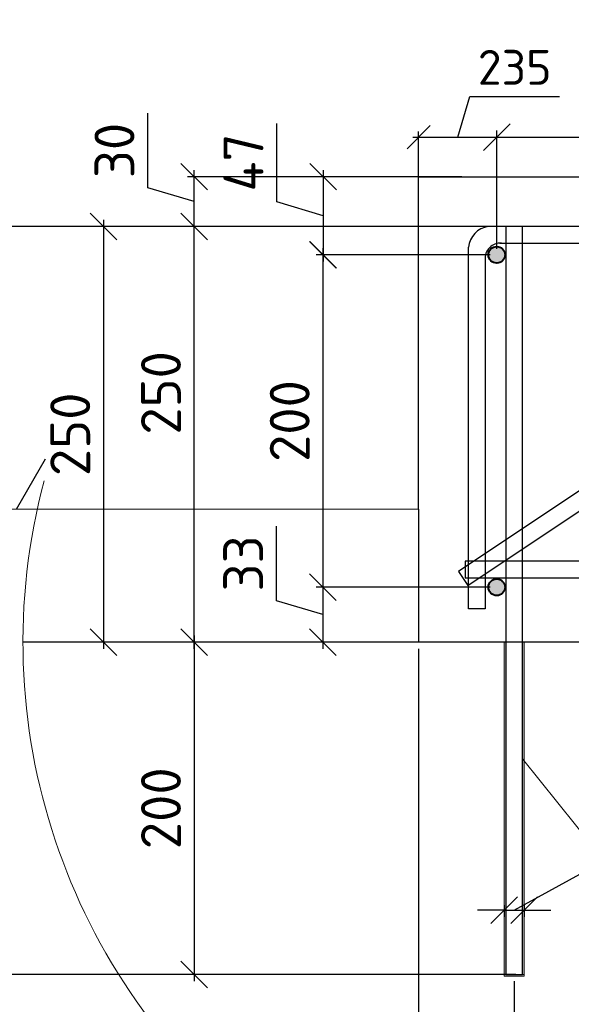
# Model space of a CAD drawing. Header units: millimetres. Extents: x 125896 to 2572636, y -120305 to 130347.
# Tile 28 of 256: x 323468 to 326788, y -108578 to -102654. Entities that reach past the tile are written whole.
import ezdxf

# ---------------------------------------------------------------- set-up
doc = ezdxf.new("R2010")
doc.units = ezdxf.units.MM
doc.linetypes.add('CENTER', pattern=[2, 1.25, -0.25, 0.25, -0.25])
for name, color, linetype, lineweight in [('Арматура', 152, 'Continuous', 40), ('ОСИ', 7, 'CENTER', 15), ('Столовая Двери и окна', 7, 'Continuous', 15)]:
    doc.layers.add(name, color=color, linetype=linetype, lineweight=lineweight)
doc.layers.add('ФВ-2', color=7, linetype='Continuous')
doc.styles.get("Standard").update_dxf_attribs({"font": 'isocpeur.ttf'})
doc.styles.add('ГОСТ', font='isocpeur.ttf')
doc.dimstyles.new('Осевые', dxfattribs={"dimscale": 0.7, "dimtxt": 450, "dimasz": 400, "dimexe": 100, "dimexo": 100, "dimgap": 100, "dimtad": 1, "dimdec": 0, "dimzin": 0, "dimdsep": 46, "dimtxsty": 'Standard', "dimblk": 'OBLIQUE', "dimcen": 9, "dimdle": 100, "dimazin": 0, "dimtm": 1e-09, "dimtfac": 1, "dimtdec": 0, "dimtofl": 0, "dimtmove": 0, "dimatfit": 3, "dimfxl": 1, "dimtolj": 1, "dimtzin": 0, "dimarcsym": 0})

# ---------------------------------------------------------------- blocks, each defined once
blk = doc.blocks.new('_OBLIQUE')
at = {"color": 0, "linetype": 'ByBlock'}
blk.add_line((-0.5, -0.5), (0.5, 0.5), dxfattribs=at)
blk = doc.blocks.new('*D908')
at = {"layer": 'Defpoints', "color": 0, "linetype": 'ByBlock', "lineweight": 20, "ltscale": 13, "transparency": 16777216}
for p in [(324517.9, -103898.3), (326493.8, -103898.3), (326168.8, -106398.3)]:
    blk.add_point(p, dxfattribs=at)
at = {"layer": 'ОСИ', "color": 0, "linetype": 'ByBlock', "lineweight": -2, "ltscale": 13, "transparency": 16777216}
for p, q in [((326453.8, -103898.3), (324477.9, -103898.3)), ((324517.9, -106438.3), (324517.9, -103858.3)), ((326128.8, -106398.3), (324477.9, -106398.3))]:
    blk.add_line(p, q, dxfattribs=at)
at = {"layer": 'ОСИ', "color": 0, "linetype": 'ByBlock', "lineweight": -2, "ltscale": 13, "transparency": 16777216, "xscale": 160, "yscale": 160, "zscale": 160}
for p, rotation in [((324517.9, -103898.3), 90), ((324517.9, -106398.3), 270)]:
    blk.add_blockref('_OBLIQUE', p, dxfattribs=dict(at, rotation=rotation))
at = {"layer": 'ОСИ', "color": 0, "linetype": 'ByBlock', "ltscale": 13, "transparency": 16777216, "insert": (324317.9, -104899.2), "char_height": 240, "attachment_point": 5, "rotation": 90}
blk.add_mtext('\\A1;250', dxfattribs=at)
blk = doc.blocks.new('*D909')
at = {"layer": 'Defpoints', "color": 0, "linetype": 'ByBlock', "lineweight": 20, "ltscale": 13, "transparency": 16777216}
for p in [(324517.9, -103598.3), (326168.8, -103598.3), (326288.9, -103898.3)]:
    blk.add_point(p, dxfattribs=at)
at = {"layer": 'ОСИ', "color": 0, "linetype": 'ByBlock', "lineweight": -2, "ltscale": 13, "transparency": 16777216}
for p, q in [((324237.9, -103664.3), (324237.9, -103216.3)), ((326128.8, -103598.3), (324477.9, -103598.3)), ((324517.9, -103938.3), (324517.9, -103558.3)), ((324517.9, -103748.3), (324237.9, -103664.3)), ((326248.9, -103898.3), (324477.9, -103898.3))]:
    blk.add_line(p, q, dxfattribs=at)
at = {"layer": 'ОСИ', "color": 0, "linetype": 'ByBlock', "lineweight": -2, "ltscale": 13, "transparency": 16777216, "xscale": 160, "yscale": 160, "zscale": 160}
for p, rotation in [((324517.9, -103598.3), 90), ((324517.9, -103898.3), 270)]:
    blk.add_blockref('_OBLIQUE', p, dxfattribs=dict(at, rotation=rotation))
at = {"layer": 'ОСИ', "color": 0, "linetype": 'ByBlock', "ltscale": 13, "transparency": 16777216, "insert": (324037.9, -103440.3), "char_height": 240, "attachment_point": 5, "rotation": 90}
blk.add_mtext('\\A1;30', dxfattribs=at)
blk = doc.blocks.new('*D910')
at = {"layer": 'Defpoints', "color": 0, "linetype": 'ByBlock', "lineweight": 20, "ltscale": 13, "transparency": 16777216}
for p in [(326338.8, -103360.4), (325868.8, -103960), (326338.8, -104068.3)]:
    blk.add_point(p, dxfattribs=at)
at = {"layer": 'ОСИ', "color": 0, "linetype": 'ByBlock', "lineweight": -2, "ltscale": 13, "transparency": 16777216}
for p, q in [((326103.8, -103360.4), (326177.3, -103115.4)), ((326177.3, -103115.4), (326716.3, -103115.4)), ((325833.8, -103360.4), (326373.8, -103360.4)), ((325868.8, -103925), (325868.8, -103325.4)), ((326338.8, -104033.3), (326338.8, -103325.4))]:
    blk.add_line(p, q, dxfattribs=at)
at = {"layer": 'ОСИ', "color": 0, "linetype": 'ByBlock', "lineweight": -2, "ltscale": 13, "transparency": 16777216, "xscale": 140, "yscale": 140, "zscale": 140, "rotation": 180}
blk.add_blockref('_OBLIQUE', (325868.8, -103360.4), dxfattribs=at)
at = {"layer": 'ОСИ', "color": 0, "linetype": 'ByBlock', "lineweight": -2, "ltscale": 13, "transparency": 16777216, "xscale": 140, "yscale": 140, "zscale": 140}
blk.add_blockref('_OBLIQUE', (326338.8, -103360.4), dxfattribs=at)
at = {"layer": 'ОСИ', "color": 0, "linetype": 'ByBlock', "ltscale": 13, "transparency": 16777216, "insert": (326446.8, -102940.4), "char_height": 210, "attachment_point": 5}
blk.add_mtext('\\A1;235', dxfattribs=at)
blk = doc.blocks.new('*D878')
at = {"layer": 'Defpoints', "color": 0, "linetype": 'ByBlock', "lineweight": 20, "ltscale": 13, "transparency": 16777216}
for p in [(326168.8, -103598.3, 3600), (325294.6, -104068.3), (326338.8, -104068.3, 3600)]:
    blk.add_point(p, dxfattribs=at)
at = {"layer": 'ОСИ', "color": 0, "linetype": 'ByBlock', "lineweight": -2, "ltscale": 13, "transparency": 16777216}
for p, q in [((325014.6, -103749.3), (325014.6, -103277.3)), ((326128.8, -103598.3), (325254.6, -103598.3)), ((325294.6, -103558.3), (325294.6, -104108.3)), ((325294.6, -103833.3), (325014.6, -103749.3)), ((326298.8, -104068.3), (325254.6, -104068.3))]:
    blk.add_line(p, q, dxfattribs=at)
at = {"layer": 'ОСИ', "color": 0, "linetype": 'ByBlock', "lineweight": -2, "ltscale": 13, "transparency": 16777216, "xscale": 160, "yscale": 160, "zscale": 160}
for p, rotation in [((325294.6, -103598.3), 90), ((325294.6, -104068.3), 270)]:
    blk.add_blockref('_OBLIQUE', p, dxfattribs=dict(at, rotation=rotation))
at = {"layer": 'ОСИ', "color": 0, "linetype": 'ByBlock', "ltscale": 13, "transparency": 16777216, "insert": (324814.6, -103513.3), "char_height": 240, "attachment_point": 5, "rotation": 90}
blk.add_mtext('\\A1;47', dxfattribs=at)
blk = doc.blocks.new('*D911')
at = {"layer": 'Defpoints', "color": 0, "linetype": 'ByBlock', "lineweight": 20, "ltscale": 13, "transparency": 16777216}
for p in [(326338.1, -104068.3), (325292.7, -106068.3), (326338.8, -106068.3, 3600)]:
    blk.add_point(p, dxfattribs=at)
at = {"layer": 'ОСИ', "color": 0, "linetype": 'ByBlock', "lineweight": -2, "ltscale": 13, "transparency": 16777216}
for p, q in [((325292.7, -104028.3), (325292.7, -106108.3)), ((326298.1, -104068.3), (325252.7, -104068.3)), ((326298.8, -106068.3), (325252.7, -106068.3))]:
    blk.add_line(p, q, dxfattribs=at)
at = {"layer": 'ОСИ', "color": 0, "linetype": 'ByBlock', "lineweight": -2, "ltscale": 13, "transparency": 16777216, "xscale": 160, "yscale": 160, "zscale": 160}
for p, rotation in [((325292.7, -104068.3), 90), ((325292.7, -106068.3), 270)]:
    blk.add_blockref('_OBLIQUE', p, dxfattribs=dict(at, rotation=rotation))
at = {"layer": 'ОСИ', "color": 0, "linetype": 'ByBlock', "ltscale": 13, "transparency": 16777216, "insert": (325092.7, -105068.3), "char_height": 240, "attachment_point": 5, "rotation": 90}
blk.add_mtext('\\A1;200', dxfattribs=at)
blk = doc.blocks.new('*D912')
at = {"layer": 'Defpoints', "color": 0, "linetype": 'ByBlock', "lineweight": 20, "ltscale": 13, "transparency": 16777216}
for p in [(326338.1, -106068.3), (325292.7, -106398.3), (326338.1, -106398.3)]:
    blk.add_point(p, dxfattribs=at)
at = {"layer": 'ОСИ', "color": 0, "linetype": 'ByBlock', "lineweight": -2, "ltscale": 13, "transparency": 16777216}
for p, q in [((325012.7, -106149.3), (325012.7, -105701.3)), ((325292.7, -106028.3), (325292.7, -106438.3)), ((326298.1, -106068.3), (325252.7, -106068.3)), ((325292.7, -106233.3), (325012.7, -106149.3)), ((326298.1, -106398.3), (325252.7, -106398.3))]:
    blk.add_line(p, q, dxfattribs=at)
at = {"layer": 'ОСИ', "color": 0, "linetype": 'ByBlock', "lineweight": -2, "ltscale": 13, "transparency": 16777216, "xscale": 160, "yscale": 160, "zscale": 160}
for p, rotation in [((325292.7, -106068.3), 90), ((325292.7, -106398.3), 270)]:
    blk.add_blockref('_OBLIQUE', p, dxfattribs=dict(at, rotation=rotation))
at = {"layer": 'ОСИ', "color": 0, "linetype": 'ByBlock', "ltscale": 13, "transparency": 16777216, "insert": (324812.7, -105925.3), "char_height": 240, "attachment_point": 5, "rotation": 90}
blk.add_mtext('\\A1;33', dxfattribs=at)
blk = doc.blocks.new('*D913')
at = {"layer": 'Defpoints', "color": 0, "linetype": 'ByBlock', "lineweight": 20, "ltscale": 13, "transparency": 16777216}
for p in [(325868.8, -106398.3, 3600), (326443.8, -108398.3, 3600), (326443.8, -109299.2)]:
    blk.add_point(p, dxfattribs=at)
at = {"layer": 'ОСИ', "color": 0, "linetype": 'ByBlock', "lineweight": -2, "ltscale": 13, "transparency": 16777216}
for p, q in [((325868.8, -106438.3), (325868.8, -109339.2)), ((326443.8, -108438.3), (326443.8, -109339.2)), ((325828.8, -109299.2), (326483.8, -109299.2))]:
    blk.add_line(p, q, dxfattribs=at)
at = {"layer": 'ОСИ', "color": 0, "linetype": 'ByBlock', "lineweight": -2, "ltscale": 13, "transparency": 16777216, "xscale": 160, "yscale": 160, "zscale": 160, "rotation": 180}
blk.add_blockref('_OBLIQUE', (325868.8, -109299.2), dxfattribs=at)
at = {"layer": 'ОСИ', "color": 0, "linetype": 'ByBlock', "lineweight": -2, "ltscale": 13, "transparency": 16777216, "xscale": 160, "yscale": 160, "zscale": 160}
blk.add_blockref('_OBLIQUE', (326443.8, -109299.2), dxfattribs=at)
at = {"layer": 'ОСИ', "color": 0, "linetype": 'ByBlock', "ltscale": 13, "transparency": 16777216, "insert": (326156.3, -109099.2), "char_height": 240, "attachment_point": 5}
blk.add_mtext('\\A1;57', dxfattribs=at)
blk = doc.blocks.new('*D914')
at = {"layer": 'Defpoints', "color": 0, "linetype": 'ByBlock', "lineweight": 20, "ltscale": 13, "transparency": 16777216}
for p in [(326443.8, -108398.3, 3600), (328143.8, -108398.3, 3600), (328143.8, -109299.2)]:
    blk.add_point(p, dxfattribs=at)
at = {"layer": 'ОСИ', "color": 0, "linetype": 'ByBlock', "lineweight": -2, "ltscale": 13, "transparency": 16777216}
for p, q in [((326443.8, -108438.3), (326443.8, -109339.2)), ((328143.8, -108438.3), (328143.8, -109339.2)), ((326403.8, -109299.2), (328183.8, -109299.2))]:
    blk.add_line(p, q, dxfattribs=at)
at = {"layer": 'ОСИ', "color": 0, "linetype": 'ByBlock', "lineweight": -2, "ltscale": 13, "transparency": 16777216, "xscale": 160, "yscale": 160, "zscale": 160, "rotation": 180}
blk.add_blockref('_OBLIQUE', (326443.8, -109299.2), dxfattribs=at)
at = {"layer": 'ОСИ', "color": 0, "linetype": 'ByBlock', "lineweight": -2, "ltscale": 13, "transparency": 16777216, "xscale": 160, "yscale": 160, "zscale": 160}
blk.add_blockref('_OBLIQUE', (328143.8, -109299.2), dxfattribs=at)
at = {"layer": 'ОСИ', "color": 0, "linetype": 'ByBlock', "ltscale": 13, "transparency": 16777216, "insert": (327293.8, -109099.2), "char_height": 240, "attachment_point": 5}
blk.add_mtext('\\A1;170', dxfattribs=at)
blk = doc.blocks.new('*D916')
at = {"layer": 'Defpoints', "color": 0, "linetype": 'ByBlock', "lineweight": 20, "ltscale": 13, "transparency": 16777216}
for p in [(326493.8, -103898.3, 3600), (323196.8, -108398.3), (326493.8, -108398.3, 3600)]:
    blk.add_point(p, dxfattribs=at)
at = {"layer": 'ОСИ', "color": 0, "linetype": 'ByBlock', "lineweight": -2, "ltscale": 13, "transparency": 16777216}
for p, q in [((326453.8, -103898.3), (323156.8, -103898.3)), ((323196.8, -103858.3), (323196.8, -108438.3)), ((326453.8, -108398.3), (323156.8, -108398.3))]:
    blk.add_line(p, q, dxfattribs=at)
at = {"layer": 'ОСИ', "color": 0, "linetype": 'ByBlock', "lineweight": -2, "ltscale": 13, "transparency": 16777216, "xscale": 160, "yscale": 160, "zscale": 160}
for p, rotation in [((323196.8, -103898.3), 90), ((323196.8, -108398.3), 270)]:
    blk.add_blockref('_OBLIQUE', p, dxfattribs=dict(at, rotation=rotation))
at = {"layer": 'ОСИ', "color": 0, "linetype": 'ByBlock', "ltscale": 13, "transparency": 16777216, "insert": (322996.8, -106148.3), "char_height": 240, "attachment_point": 5, "rotation": 90}
blk.add_mtext('\\A1;450', dxfattribs=at)
blk = doc.blocks.new('*D917')
at = {"layer": 'Defpoints', "color": 0, "linetype": 'ByBlock', "lineweight": 20, "ltscale": 13, "transparency": 16777216}
for p in [(326493.8, -103898.3, 3600), (323971.8, -106398.3), (326493.8, -106398.3)]:
    blk.add_point(p, dxfattribs=at)
at = {"layer": 'ОСИ', "color": 0, "linetype": 'ByBlock', "lineweight": -2, "ltscale": 13, "transparency": 16777216}
for p, q in [((326453.8, -103898.3), (323931.8, -103898.3)), ((323971.8, -103858.3), (323971.8, -106438.3)), ((326453.8, -106398.3), (323931.8, -106398.3))]:
    blk.add_line(p, q, dxfattribs=at)
at = {"layer": 'ОСИ', "color": 0, "linetype": 'ByBlock', "lineweight": -2, "ltscale": 13, "transparency": 16777216, "xscale": 160, "yscale": 160, "zscale": 160}
for p, rotation in [((323971.8, -103898.3), 90), ((323971.8, -106398.3), 270)]:
    blk.add_blockref('_OBLIQUE', p, dxfattribs=dict(at, rotation=rotation))
at = {"layer": 'ОСИ', "color": 0, "linetype": 'ByBlock', "ltscale": 13, "transparency": 16777216, "insert": (323771.8, -105148.3), "char_height": 240, "attachment_point": 5, "rotation": 90}
blk.add_mtext('\\A1;250', dxfattribs=at)
blk = doc.blocks.new('*D879')
at = {"layer": 'Defpoints', "color": 0, "linetype": 'ByBlock', "lineweight": 20, "ltscale": 13, "transparency": 16777216}
for p in [(326493.8, -106398.3), (324517.9, -108398.3), (326493.8, -108398.3)]:
    blk.add_point(p, dxfattribs=at)
at = {"layer": 'ОСИ', "color": 0, "linetype": 'ByBlock', "lineweight": -2, "ltscale": 13, "transparency": 16777216}
for p, q in [((326453.8, -106398.3), (324477.9, -106398.3)), ((324517.9, -106358.3), (324517.9, -108438.3)), ((326453.8, -108398.3), (324477.9, -108398.3))]:
    blk.add_line(p, q, dxfattribs=at)
at = {"layer": 'ОСИ', "color": 0, "linetype": 'ByBlock', "lineweight": -2, "ltscale": 13, "transparency": 16777216, "xscale": 160, "yscale": 160, "zscale": 160}
for p, rotation in [((324517.9, -106398.3), 90), ((324517.9, -108398.3), 270)]:
    blk.add_blockref('_OBLIQUE', p, dxfattribs=dict(at, rotation=rotation))
at = {"layer": 'ОСИ', "color": 0, "linetype": 'ByBlock', "ltscale": 13, "transparency": 16777216, "insert": (324317.9, -107398.3), "char_height": 240, "attachment_point": 5, "rotation": 90}
blk.add_mtext('\\A1;200', dxfattribs=at)
blk = doc.blocks.new('*D918')
at = {"layer": 'Defpoints', "color": 0, "linetype": 'ByBlock', "lineweight": 20, "ltscale": 13, "transparency": 16777216}
for p in [(328043.8, -103360.4), (326338.8, -104068.3, 3600), (328043.8, -104068.3, 3600)]:
    blk.add_point(p, dxfattribs=at)
at = {"layer": 'ОСИ', "color": 0, "linetype": 'ByBlock', "lineweight": -2, "ltscale": 13, "transparency": 16777216}
for p, q in [((326338.8, -104028.3), (326338.8, -103320.4)), ((328043.8, -104028.3), (328043.8, -103320.4)), ((326298.8, -103360.4), (328083.8, -103360.4))]:
    blk.add_line(p, q, dxfattribs=at)
at = {"layer": 'ОСИ', "color": 0, "linetype": 'ByBlock', "lineweight": -2, "ltscale": 13, "transparency": 16777216, "xscale": 160, "yscale": 160, "zscale": 160, "rotation": 180}
blk.add_blockref('_OBLIQUE', (326338.8, -103360.4), dxfattribs=at)
at = {"layer": 'ОСИ', "color": 0, "linetype": 'ByBlock', "lineweight": -2, "ltscale": 13, "transparency": 16777216, "xscale": 160, "yscale": 160, "zscale": 160}
blk.add_blockref('_OBLIQUE', (328043.8, -103360.4), dxfattribs=at)
at = {"layer": 'ОСИ', "color": 0, "linetype": 'ByBlock', "ltscale": 13, "transparency": 16777216, "insert": (327191.3, -103160.4), "char_height": 240, "attachment_point": 5}
blk.add_mtext('\\A1;170', dxfattribs=at)
blk = doc.blocks.new('*D922')
at = {"layer": 'Defpoints', "color": 0, "linetype": 'ByBlock', "lineweight": 20, "ltscale": 13, "transparency": 16777216}
for p in [(326383.8, -107941.9, 3600), (326503.8, -107941.9, 3600), (326503.8, -108011.1)]:
    blk.add_point(p, dxfattribs=at)
at = {"layer": 'ОСИ', "color": 0, "linetype": 'ByBlock', "lineweight": -2, "ltscale": 13, "transparency": 16777216}
for p, q in [((326443.8, -108011.1), (327157.4, -107620.8)), ((327157.4, -107620.8), (327893.4, -107620.8)), ((326383.8, -107981.9), (326383.8, -108051.1)), ((326503.8, -107981.9), (326503.8, -108051.1)), ((326383.8, -108011.1), (326223.8, -108011.1)), ((326383.8, -108011.1), (326503.8, -108011.1)), ((326503.8, -108011.1), (326663.8, -108011.1))]:
    blk.add_line(p, q, dxfattribs=at)
at = {"layer": 'ОСИ', "color": 0, "linetype": 'ByBlock', "lineweight": -2, "ltscale": 13, "transparency": 16777216, "xscale": 160, "yscale": 160, "zscale": 160}
blk.add_blockref('_OBLIQUE', (326383.8, -108011.1), dxfattribs=at)
at = {"layer": 'ОСИ', "color": 0, "linetype": 'ByBlock', "lineweight": -2, "ltscale": 13, "transparency": 16777216, "xscale": 160, "yscale": 160, "zscale": 160, "rotation": 180}
blk.add_blockref('_OBLIQUE', (326503.8, -108011.1), dxfattribs=at)
at = {"layer": 'ОСИ', "color": 0, "linetype": 'ByBlock', "ltscale": 13, "transparency": 16777216, "insert": (327525.4, -107420.8), "char_height": 240, "attachment_point": 5}
blk.add_mtext('\\A1;d=12', dxfattribs=at)

msp = doc.modelspace()

# ---------------------------------------------------------------- hatches: boundary and pattern name
at = {"layer": 'Арматура'}
h = msp.add_hatch(color=256, dxfattribs=at)
edge = h.paths.add_edge_path()
edge.add_arc((326338.8, -104068.3), 50, 0, 360)
h = msp.add_hatch(color=256, dxfattribs=at)
edge = h.paths.add_edge_path()
edge.add_arc((326338.8, -106068.3), 50, 0, 360)
at = {"layer": 'ФВ-2', "lineweight": 20, "true_color": 0x006272}
h = msp.add_hatch(dxfattribs=at)
h.set_pattern_fill('ANGLE', color=146, scale=2)
h.set_pattern_definition([(0, (-83078.13, -204883.413), (0, 13.97), [10.16, -3.81]), (90, (-83078.13, -204883.413), (-13.97, 9e-16), [10.16, -3.81])])
h.paths.add_polyline_path([(326393.8, -108398.3), (326383.8, -108398.3), (326383.8, -106398.3), (326393.8, -106398.3)])
h.paths.add_polyline_path([(326503.8, -108408.3), (326503.8, -108398.3), (326383.8, -108398.3), (326383.8, -108408.3)])
h.paths.add_polyline_path([(326503.8, -108398.3), (326493.8, -108398.3), (326493.8, -106398.3), (326503.8, -106398.3)])

# ---------------------------------------------------------------- linework, layer by layer
at = {"layer": 'Арматура'}
for centre in [(326338.8, -104068.3, 3600), (326338.8, -106068.3, 3600)]:
    msp.add_circle(centre, 50, dxfattribs=at)
at = {"layer": 'Столовая Двери и окна', "color": 18, "lineweight": 25, "true_color": 0x000000}
msp.add_line((323447.6, -105598.3, -197.5), (323623.2, -105296.5, -197.5), dxfattribs=at)
at = {"layer": 'Столовая Двери и окна', "color": 18, "lineweight": 20, "true_color": 0x000000}
for p, q in [((325868.8, -105598.3, 3600), (323344.1, -105598.3)), ((329397.7, -110723.5), (326493.8, -107101, 3600)), ((326383.8, -108398.3, 3600), (326503.8, -108398.3, 3600))]:
    msp.add_line(p, q, dxfattribs=at)
at = {"layer": 'Столовая Двери и окна', "color": 18, "lineweight": 30, "true_color": 0x000000}
msp.add_line((325868.8, -105598.3, 7200), (325868.8, -106398.3, 3600), dxfattribs=at)
at = {"layer": 'Столовая Двери и окна', "color": 146, "lineweight": 30, "true_color": 0x105689}
msp.add_line((326148.6, -105910.9, 3600), (326148.6, -106010.9, 3600), dxfattribs=at)
at = {"layer": 'Столовая Двери и окна', "color": 18, "lineweight": 30, "true_color": 0x000000, "elevation": 3600}
msp.add_lwpolyline([(325868.8, -105598.3), (325868.8, -103598.3), (328868.8, -103598.3), (328868.8, -103005.2)], dxfattribs=at)
at = {"layer": 'Столовая Двери и окна', "color": 146, "lineweight": 30, "true_color": 0x105689}
for points, elevation in [([(329721.1, -103565.7), (326108.8, -105973.9), (326164.2, -106057.1), (329797.9, -103634.7)], 1608.2), ([(330056.8, -103898.3), (326288.9, -103898.3), (326288.9, -103898.3), (326288.9, -103898.3)], 3600), ([(326268.8, -104082.2), (326268.8, -106198.3), (326168.8, -106198.3), (326168.8, -104023)], 3600), ([(326357.7, -103998.3), (330142.7, -103998.3)], 3600), ([(326148.6, -106010.9), (328384.5, -106010.9), (328384.5, -105910.9), (326148.6, -105910.9), (326148.6, -105910.9), (326148.6, -105910.9)], 3600)]:
    msp.add_lwpolyline(points, dxfattribs=dict(at, elevation=elevation))
at = {"layer": 'Столовая Двери и окна', "color": 5, "lineweight": 30, "elevation": 3600}
msp.add_lwpolyline([(326493.8, -103898.3), (326393.8, -103898.3), (326393.8, -108398.3), (326493.8, -108398.3)], close=True, dxfattribs=at)
at = {"layer": 'Столовая Двери и окна', "color": 5, "lineweight": 30}
msp.add_lwpolyline([(331008.2, -106398.3), (323487.5, -106398.3)], dxfattribs=at)
at = {"layer": 'Столовая Двери и окна', "color": 18, "lineweight": 20, "true_color": 0x000000, "elevation": 3600}
for points in [[(326393.8, -108398.3), (326383.8, -108398.3), (326383.8, -106398.3), (326393.8, -106398.3)], [(326503.8, -108398.3), (326493.8, -108398.3), (326493.8, -106398.3), (326503.8, -106398.3)], [(326503.8, -108408.3), (326503.8, -108398.3), (326383.8, -108398.3), (326383.8, -108408.3)]]:
    msp.add_lwpolyline(points, close=True, dxfattribs=at)
at = {"layer": 'Столовая Двери и окна', "color": 146, "lineweight": 30, "true_color": 0x105689}
for centre, radius, start, end in [((326305.8, -104034.8, 3600), 137.5, 97.03929, 175.07833), ((326361, -104090.6, 3600), 92.6, 86.19482, 184.74031)]:
    msp.add_arc(centre, radius, start, end, dxfattribs=at)
at = {"layer": 'Столовая Двери и окна', "color": 18, "lineweight": 20, "true_color": 0x000000}
msp.add_arc((327247.8, -106398.3), 3760.4, 165.03656, 5.67826, dxfattribs=at)

# ---------------------------------------------------------------- texts
at = {"insert": (226281.3, -87218.1), "char_height": 250, "attachment_point": 1, "style": 'ГОСТ'}
msp.add_mtext_dynamic_manual_height_columns('\\A1;\\pi9384.38;{\\H1.5152x;\\P\\pi1250;Общие указания\\P\\pi250;}1.^IРабочая документация разработана в соответствии с заданием на проектирование, требованиями действующих технических регламентов, стандартов, сводов правил и других документов, содержащих установленные требования.\\P2.^IРабочая документация выполнена в соответствии со следующими нормативными и техническими документами:\\P-^IСП 20.13330.2016 "Нагрузки и Воздействия";\\P-^IСП 63.13330.2012 "Бетонные и железобетонные конструкции. Основные положения";\\P-^IСП 22.13330.2016 "Основания зданий и сооружений";\\P-^IСП 45.13330.2012 "Земляные сооружения, основания и фундаменты".\\P3.   За относительную отметку 0,000 принята отметка чистого пола первого этажа.\\P4.^IПеречень видов работ, для которых необходимо составлять акты освидетельствования скрытых работ:\\P-^Iармирование конструкций;\\P-^Iосвидетельствование опалубки перед бетонированием;\\P-^Iвыполнение сварочных работ;\\P-^Iотбор контрольных проб бетона;\\P-^Iсоответствие законченных железобетонных конструкций проекту с отображением качества работ;\\P-^Iустройство монолитных конструкций, выполняемых в зимнее время;  \\P\\pi0;  -    устройство гидроизоляции;\\P\\pi250;-^Iуплотнение грунтов и обратную засыпку.\\PЗапрещается выполнение последующих работ при отсутствии актов освидетельствования предшествующих скрытых работ во всех случаях.\\P\\pi0;        5. Проект рассчитан на производство работ в период положительных температур. В случае выполнения работ при отрицательных температурах необходимо выполнять требования СНиП часть 3 по производству работ и ППР.\\P        6. При минимальной температуре воздуха до минус 15°С допускается: выдерживание бетона в конструкции методом термоса, при предварительном разогреве бетонной смеси, форсированный электроразогрев бетона в конструкции с повторным уплотнением.\\P\\pi250;При минимальной температуре воздуха до минус 25°С допускается: обогрев бетона в греющей опалубке с помощью низкотемпературных электронагревателей, электродный сквозной прогрев бетона, электрообогрев с помощью греющего провода.\\P\\pi0;7. При отрицательной температуре воздуха уплотнение грунта обратной засыпки в траншеях должно \\Pосуществляться до достижения коэффициента уплотнения 0,98. \\PВремя уплотнения грунта в зависимости от температуры воздуха: \\P\\pi250;-^Iпри t{\\H0.7x;\\So^ ;}-5, 90-120 минут; при t{\\H0.7x;\\So^ ;\\H1.42857x;-10, 60-90 минут; }при t{\\H0.7x;\\So^ ;\\H1.42857x;-20, 40-60 минут; }при t{\\H0.7x;\\So^ ;\\H1.42857x;-30, 20-30 минут;\\P\\pi0;Работы по выполнению насыпей и обратных засыпок при отрицательных температурах должны производить с учетом следующих требований:\\P\\pi250;-^Iподготовку поверхности (основания) насыпи и обратных засыпок следует выполнять с полным удалением снега, льда, промерзшего слоя слабого и пучинистого грунта на всю его глубину;\\P-^Iотсыпку в насыпь и обратные засыпки грунтов необходимо производить при их природной влажности и в талом состоянии с содержанием комьев мерзлого грунта, не превышающим требований, приведенных в приложении М СП 45.13330.2017. Свод правил. Земляные сооружения, основания и фундаменты., и, как правило, на не промерзшие ранее отсыпанные и уплотненные слои. В отдельных случаях при согласовании с автором проекта допускается грунты отсыпать на непучинистые грунты, промерзшие на глубину не более 15 см;\\P-^Iпри пониженной влажности отсыпанных грунтов для их уплотнения следует применять более тяжелое грунтоуплотняющее оборудование; \\P-^Iработы по отсыпке и уплотнению каждого слоя должны выполнять в течение одной рабочей смены; - при выполнении насыпей из глинистых грунтов при обильном снеговыпадении все работы должны быть прекращены; - перерывы в работах по выполнению насыпей и обратных засыпок допускаются только при условиях, что за время перерыва глубина промерзания ранее уплотненных пучинистых грунтов не превысит 15 см или на время перерыва ранее уплотненные грунты утепляются специальными средствами (например, маловлажным рыхлым грунтом, который в последующем удаляется); - все работы по отсыпке грунтов и их уплотнению выполняют с повышенной интенсивностью.}', width=20474.372, gutter_width=5800, heights=[24436.9], dxfattribs=at)

# ---------------------------------------------------------------- dimensions: what is measured, and where the dimension line sits
at = {"layer": 'ОСИ', "linetype": 'ByBlock', "ltscale": 13}
for base, p1, p2, override, picture, middle in [((326338.8, -103360.4, 3600), (325868.8, -103960, 3600), (326338.8, -104068.3, 3600), {"dimtxt": 300, "dimasz": 200, "dimexe": 50, "dimexo": 50, "dimlfac": 0.5, "dimdle": 50, "dimtmove": 1}, '*D910', (326247.3, -102940.4, 3600)), ((328043.7738247, -103360.3845438), (326338.7738247, -104068.2761485, 3599.99997), (328043.7738247, -104068.2761485, 3599.99997), {"dimscale": 0.8, "dimtxt": 300, "dimasz": 200, "dimexe": 50, "dimexo": 50, "dimlfac": 0.1, "dimdle": 50, "dimtmove": 1}, '*D918', (327191.2738247, -103160.3845438)), ((326443.7738247, -109299.2063699), (325868.7738247, -106398.2761485, 3599.99997), (326443.7738247, -108398.2761485, 3599.99997), {"dimscale": 0.8, "dimtxt": 300, "dimasz": 200, "dimexe": 50, "dimexo": 50, "dimlfac": 0.1, "dimdle": 50, "dimtmove": 1}, '*D913', (326156.2738247, -109099.2063699)), ((328143.8, -109299.2), (326443.8, -108398.3, 3600), (328143.8, -108398.3, 3600), {"dimscale": 0.8, "dimtxt": 300, "dimasz": 200, "dimexe": 50, "dimexo": 50, "dimlfac": 0.1, "dimdle": 50, "dimtmove": 1}, '*D914', (327293.8, -109099.2))]:
    dim = msp.add_linear_dim(base=base, p1=p1, p2=p2, dimstyle='Осевые', override=override, dxfattribs=at)
    dim.commit()
    dim.dimension.update_dxf_attribs({"geometry": picture, "text_midpoint": middle})
for base, p1, p2, picture, middle in [((324517.9, -103598.3, 3600), (326288.9, -103898.3, 3600), (326168.8, -103598.3, 3600), '*D909', (324037.9, -103584.3, 3600)), ((325294.6, -104068.3), (326168.8, -103598.3, 3600), (326338.8, -104068.3, 3600), '*D878', (324814.6, -103669.3)), ((323196.8, -108398.3), (326493.8, -103898.3, 3600), (326493.8, -108398.3, 3600), '*D916', (322996.8, -106148.3)), ((323971.8, -106398.3), (326493.8, -103898.3, 3600), (326493.8, -106398.3), '*D917', (323771.8, -105148.3)), ((325292.7, -106068.3), (326338.1, -104068.3), (326338.8, -106068.3, 3600), '*D911', (325092.7, -105068.3)), ((325292.7, -106398.3), (326338.1, -106068.3), (326338.1, -106398.3), '*D912', (324812.7, -106069.3)), ((324517.9, -108398.3), (326493.8, -106398.3), (326493.8, -108398.3), '*D879', (324317.9, -107398.3))]:
    dim = msp.add_linear_dim(base=base, p1=p1, p2=p2, angle=90, dimstyle='Осевые', override={"dimscale": 0.8, "dimtxt": 300, "dimasz": 200, "dimexe": 50, "dimexo": 50, "dimlfac": 0.1, "dimdle": 50, "dimtmove": 1}, dxfattribs=at)
    dim.commit()
    dim.dimension.update_dxf_attribs({"geometry": picture, "text_midpoint": middle})
dim = msp.add_linear_dim(base=(324517.9, -103898.3, 3600), p1=(326168.8, -106398.3, 3600), p2=(326493.8, -103898.3, 3600), angle=90, dimstyle='Осевые', override={"dimscale": 0.8, "dimtxt": 300, "dimasz": 200, "dimexe": 50, "dimexo": 50, "dimlfac": 0.1, "dimdle": 50, "dimtmove": 1}, dxfattribs=at)
dim.commit()
dim.dimension.update_dxf_attribs({"geometry": '*D908', "text_midpoint": (324517.9, -104899.2, 3600), "dimtype": 160})
dim = msp.add_linear_dim(base=(326503.8, -108011.1), p1=(326383.8, -107941.9, 3600), p2=(326503.8, -107941.9, 3600), text='d=<>', dimstyle='Осевые', override={"dimscale": 0.8, "dimtxt": 300, "dimasz": 200, "dimexe": 50, "dimexo": 50, "dimlfac": 0.1, "dimdle": 50, "dimtmove": 1}, dxfattribs=at)
dim.commit()
dim.dimension.update_dxf_attribs({"geometry": '*D922', "text_midpoint": (327237.4, -107620.8), "dimtype": 160})

doc.saveas('drawing.dxf')
